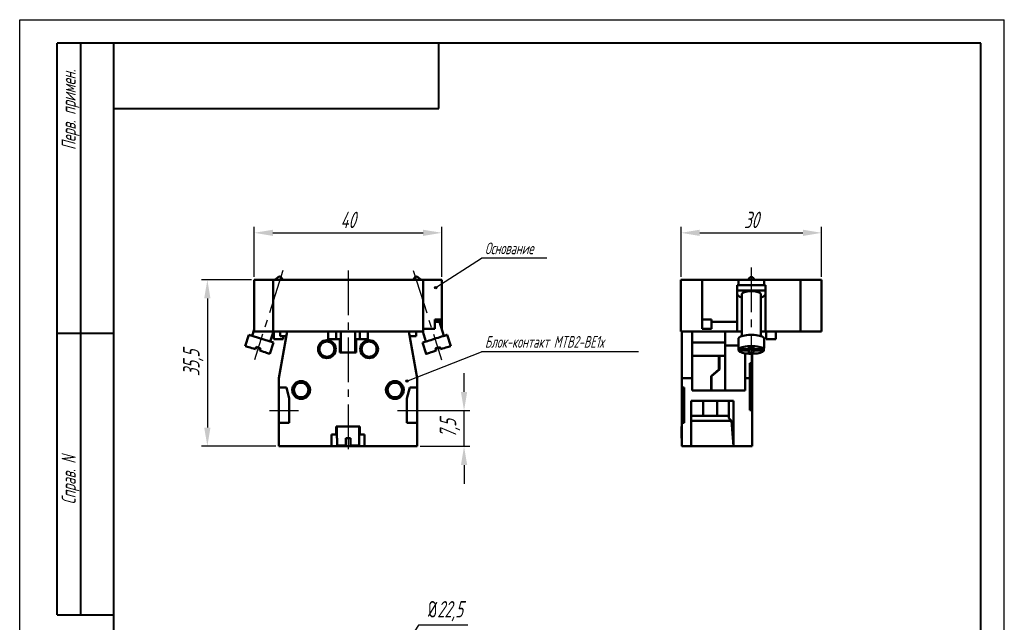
# Model space of a CAD drawing. Header units: millimetres. Extents: x 0 to 210, y 0 to 297.
# Tile 2 of 2: x 0 to 210, y 169 to 297. Entities that reach past the tile are written whole.
import ezdxf
from ezdxf.lldxf.tags import DXFTag

# ---------------------------------------------------------------- set-up
doc = ezdxf.new("R2010")
doc.units = ezdxf.units.MM
doc.linetypes.add('осевая2', pattern=[28.575, 19.05, -3.175, 3.175, -3.175])
for name, color, linetype, lineweight in [('axis', 1, 'осевая2', 25), ('help', 4, 'New Line1', 25), ('main', 5, 'Continuous', 50), ('РАЗМЕРЫ', 7, 'Continuous', 25), ('ФОРМАТ', 7, 'Continuous', 40)]:
    doc.layers.add(name, color=color, linetype=linetype, lineweight=lineweight)
doc.styles.add('GOST', font='GOST.shx', dxfattribs={"width": 0.8, "oblique": 15, "height": 3.5})
tags = doc.linetypes.add('New Line1', pattern=[0.8, 0.5, -0.3]).pattern_tags.tags
tags[6:7] = [DXFTag(74, 4), DXFTag(75, 0), DXFTag(340, '0'), DXFTag(46, 1.0), DXFTag(50, 0.0), DXFTag(44, 0.0), DXFTag(45, 0.0)]
tags[4:5] = [DXFTag(74, 4), DXFTag(75, 0), DXFTag(340, '0'), DXFTag(46, 1.0), DXFTag(50, 0.0), DXFTag(44, 0.0), DXFTag(45, 0.0)]
doc.dimstyles.new('ISO-25', dxfattribs={"dimtxt": 3.5, "dimasz": 4, "dimexe": 1.25, "dimexo": 0.625, "dimgap": 1, "dimtad": 1, "dimtoh": 1, "dimrnd": 0.5, "dimtxsty": 'GOST', "dimcen": 2.5, "dimclrd": 256, "dimclre": 256, "dimclrt": 256, "dimadec": 0, "dimazin": 2, "dimtfac": 1, "dimtmove": 0, "dimatfit": 1, "dimfxl": 0, "dimlwd": -1, "dimlwe": -1, "dimarcsym": 0})

# ---------------------------------------------------------------- blocks, each defined once
blk = doc.blocks.new('*D237')
at = {"layer": 'Defpoints', "color": 0}
for p in [(76.23, 154.33), (63.95, 135.48)]:
    blk.add_point(p, dxfattribs=at)
at = {"layer": 'РАЗМЕРЫ'}
for p, q in [((85.1, 167.96), (78.41, 157.68)), ((95.65, 167.96), (85.1, 167.96)), ((63.95, 135.48), (76.23, 154.33)), ((61.77, 132.13), (59.59, 128.77))]:
    blk.add_line(p, q, dxfattribs=at)
for points in [[(77.85, 158.05), (78.97, 157.32), (76.23, 154.33)], [(62.33, 131.76), (61.21, 132.49), (63.95, 135.48)]]:
    blk.add_solid(points, dxfattribs=at)
at = {"layer": 'РАЗМЕРЫ', "ltscale": 0.5, "insert": (90.88, 170.97), "char_height": 3.5, "attachment_point": 5, "style": 'GOST'}
blk.add_mtext('{\\Q0;%%c}22,5', dxfattribs=at)
blk = doc.blocks.new('*D240')
at = {"layer": 'Defpoints', "color": 0}
for p in [(90.09, 251.62), (50.09, 241.62), (90.09, 241.62)]:
    blk.add_point(p, dxfattribs=at)
at = {"layer": 'РАЗМЕРЫ'}
for p, q in [((50.09, 242.24), (50.09, 252.87)), ((90.09, 242.24), (90.09, 252.87)), ((54.09, 251.62), (86.09, 251.62))]:
    blk.add_line(p, q, dxfattribs=at)
for points in [[(54.09, 252.28), (54.09, 250.95), (50.09, 251.62)], [(86.09, 250.95), (86.09, 252.28), (90.09, 251.62)]]:
    blk.add_solid(points, dxfattribs=at)
at = {"layer": 'РАЗМЕРЫ', "ltscale": 0.5, "insert": (70.09, 254.37), "char_height": 3.5, "attachment_point": 5, "style": 'GOST'}
blk.add_mtext('40', dxfattribs=at)
blk = doc.blocks.new('*D243')
at = {"layer": 'Defpoints', "color": 0}
for p in [(50.09, 241.62), (40.09, 206.12), (55.34, 206.12)]:
    blk.add_point(p, dxfattribs=at)
at = {"layer": 'РАЗМЕРЫ'}
for p, q in [((49.47, 241.62), (38.84, 241.62)), ((40.09, 237.62), (40.09, 210.12)), ((54.72, 206.12), (38.84, 206.12))]:
    blk.add_line(p, q, dxfattribs=at)
for points in [[(40.76, 237.62), (39.42, 237.62), (40.09, 241.62)], [(39.42, 210.12), (40.76, 210.12), (40.09, 206.12)]]:
    blk.add_solid(points, dxfattribs=at)
at = {"layer": 'РАЗМЕРЫ', "ltscale": 0.5, "insert": (37.08, 223.87), "char_height": 3.5, "attachment_point": 5, "rotation": 90, "style": 'GOST'}
blk.add_mtext('35,5', dxfattribs=at)
blk = doc.blocks.new('*D246')
at = {"layer": 'Defpoints', "color": 0}
for p in [(171.11, 251.62), (141.11, 241.62), (171.11, 241.62)]:
    blk.add_point(p, dxfattribs=at)
at = {"layer": 'РАЗМЕРЫ'}
for p, q in [((141.11, 242.24), (141.11, 252.87)), ((171.11, 242.24), (171.11, 252.87)), ((145.11, 251.62), (167.11, 251.62))]:
    blk.add_line(p, q, dxfattribs=at)
for points in [[(145.11, 252.28), (145.11, 250.95), (141.11, 251.62)], [(167.11, 250.95), (167.11, 252.28), (171.11, 251.62)]]:
    blk.add_solid(points, dxfattribs=at)
at = {"layer": 'РАЗМЕРЫ', "ltscale": 0.5, "insert": (156.11, 254.37), "char_height": 3.5, "attachment_point": 5, "style": 'GOST'}
blk.add_mtext('30', dxfattribs=at)
blk = doc.blocks.new('*D249')
at = {"layer": 'Defpoints', "color": 0}
for p in [(84.84, 213.72), (94.84, 213.72), (84.84, 206.12)]:
    blk.add_point(p, dxfattribs=at)
at = {"layer": 'РАЗМЕРЫ'}
for p, q in [((94.84, 217.72), (94.84, 221.72)), ((85.47, 213.72), (96.09, 213.72)), ((94.84, 206.12), (94.84, 213.72)), ((85.47, 206.12), (96.09, 206.12)), ((94.84, 202.12), (94.84, 198.12))]:
    blk.add_line(p, q, dxfattribs=at)
for points in [[(94.17, 217.72), (95.51, 217.72), (94.84, 213.72)], [(95.51, 202.12), (94.17, 202.12), (94.84, 206.12)]]:
    blk.add_solid(points, dxfattribs=at)
at = {"layer": 'РАЗМЕРЫ', "ltscale": 0.5, "insert": (91.83, 209.92), "char_height": 3.5, "attachment_point": 5, "rotation": 90, "style": 'GOST'}
blk.add_mtext('7,5', dxfattribs=at)

msp = doc.modelspace()

# ---------------------------------------------------------------- hatches: boundary and pattern name
at = {"layer": 'help', "ltscale": 0.5}
h = msp.add_hatch(color=256, dxfattribs=at)
edge = h.paths.add_edge_path()
edge.add_arc((88.787, 239.951), 0.25, 0, 360)
h = msp.add_hatch(color=256, dxfattribs=at)
edge = h.paths.add_edge_path()
edge.add_arc((82.669, 220.016), 0.25, 0, 360)

# ---------------------------------------------------------------- linework, layer by layer
at = {"layer": 'axis', "ltscale": 0.5}
for p, q in [((56.193, 243.617), (50.141, 224.55)), ((70.091, 243.617), (70.091, 204.117)), ((83.989, 243.617), (90.041, 224.55)), ((156.107, 244.227), (156.107, 223.359)), ((53.341, 213.717), (59.541, 213.717)), ((80.641, 213.717), (86.841, 213.717))]:
    msp.add_line(p, q, dxfattribs=at)
at = {"layer": 'help', "color": 4, "linetype": 'ByBlock', "lineweight": 25}
for p, q in [((88.787, 239.951), (98.561, 246.196)), ((112.517, 246.196), (98.561, 246.196)), ((82.669, 220.016), (98.561, 226.261)), ((132.017, 226.261), (98.561, 226.261))]:
    msp.add_line(p, q, dxfattribs=at)
at = {"layer": 'help', "linetype": 'ByBlock', "ltscale": 0.5}
for centre in [(88.787, 239.951), (82.669, 220.016)]:
    msp.add_circle(centre, 0.25, dxfattribs=at)
at = {"layer": 'main'}
for p, q in [((50.091, 241.617), (54.091, 241.617)), ((50.091, 230.617), (50.091, 241.617)), ((54.091, 230.617), (54.091, 241.617)), ((86.091, 241.617), (54.091, 241.617)), ((86.091, 241.617), (86.091, 230.617)), ((86.091, 241.617), (90.091, 241.617)), ((90.091, 241.617), (90.091, 233.117)), ((141.107, 230.617), (141.107, 241.617)), ((141.107, 241.617), (145.607, 241.617)), ((145.607, 233.117), (145.607, 241.617)), ((153.357, 241.617), (145.607, 241.617)), ((153.357, 241.617), (153.357, 240.495)), ((158.857, 241.617), (153.357, 241.617)), ((166.607, 241.617), (158.857, 241.617)), ((158.857, 240.495), (158.857, 241.617)), ((166.607, 241.617), (166.607, 230.617)), ((166.607, 241.617), (171.107, 241.617)), ((171.107, 241.617), (171.107, 230.617)), ((153.107, 240.495), (153.107, 232.617)), ((153.107, 240.495), (159.107, 240.495)), ((159.107, 230.617), (159.107, 240.495)), ((159.107, 239.351), (153.107, 239.351)), ((154.107, 238.569), (154.107, 229.609)), ((158.107, 229.609), (158.107, 238.569)), ((88.591, 231.117), (88.591, 233.117)), ((89.591, 233.117), (88.591, 233.117)), ((90.091, 233.117), (89.591, 233.117)), ((90.091, 233.117), (90.091, 232.617)), ((146.107, 233.117), (145.607, 233.117)), ((145.607, 231.117), (145.607, 233.117)), ((147.607, 233.117), (146.107, 233.117)), ((147.607, 233.117), (147.607, 232.617)), ((50.091, 231.004), (49.659, 229.643)), ((88.591, 231.117), (86.091, 231.117)), ((88.591, 232.617), (90.091, 232.617)), ((90.523, 229.643), (89.579, 232.617)), ((89.591, 232.579), (89.591, 232.617)), ((90.091, 232.617), (90.091, 231.004)), ((147.607, 231.117), (145.607, 231.117)), ((152.607, 232.617), (147.607, 232.617)), ((147.607, 231.117), (147.607, 232.617)), ((153.107, 232.617), (152.607, 232.617)), ((153.107, 232.617), (153.107, 230.617)), ((48.944, 229.87), (48.188, 227.487)), ((54.091, 230.617), (50.091, 230.617)), ((53.471, 228.433), (54.165, 230.617)), ((84.791, 230.617), (54.091, 230.617)), ((54.291, 230.617), (54.291, 228.917)), ((56.291, 228.917), (54.291, 228.917)), ((55.341, 220.617), (57.091, 230.617)), ((55.591, 229.617), (55.591, 230.617)), ((55.591, 229.617), (56.916, 229.617)), ((56.291, 228.917), (56.291, 229.617)), ((65.841, 228.917), (65.841, 230.617)), ((65.841, 228.917), (68.341, 228.917)), ((67.591, 228.917), (67.591, 230.617)), ((68.341, 226.117), (68.341, 228.917)), ((68.341, 228.917), (68.591, 228.917)), ((68.591, 230.617), (68.591, 226.117)), ((71.591, 226.117), (71.591, 230.617)), ((71.591, 228.917), (71.841, 228.917)), ((71.841, 226.117), (71.841, 228.917)), ((71.841, 228.917), (74.341, 228.917)), ((72.591, 228.917), (72.591, 230.617)), ((74.341, 228.917), (74.341, 230.617)), ((84.841, 220.617), (83.091, 230.617)), ((84.591, 229.617), (83.266, 229.617)), ((84.591, 229.617), (84.591, 230.617)), ((86.091, 230.617), (84.791, 230.617)), ((86.017, 230.617), (86.711, 228.433)), ((91.994, 227.487), (91.238, 229.87)), ((142.407, 230.617), (141.107, 230.617)), ((141.307, 220.617), (141.307, 230.617)), ((142.407, 230.617), (153.107, 230.617)), ((143.507, 220.617), (143.507, 230.617)), ((150.507, 227.617), (150.507, 230.617)), ((154.107, 230.617), (153.107, 230.617)), ((153.357, 229.038), (153.357, 227.131)), ((159.107, 230.617), (158.107, 230.617)), ((158.857, 227.131), (158.857, 229.038)), ((159.607, 230.617), (159.107, 230.617)), ((159.307, 230.617), (159.307, 228.917)), ((161.307, 228.917), (159.307, 228.917)), ((166.607, 230.617), (159.607, 230.617)), ((161.307, 228.917), (161.307, 230.617)), ((171.107, 230.617), (166.607, 230.617)), ((50.332, 226.806), (50.483, 227.283)), ((50.567, 227.256), (50.332, 226.806)), ((51.285, 226.504), (51.353, 227.007)), ((51.437, 226.98), (51.285, 226.504)), ((53.43, 225.823), (54.186, 228.206)), ((85.996, 228.206), (86.752, 225.823)), ((88.897, 226.504), (88.745, 226.98)), ((88.829, 227.007), (88.895, 226.508)), ((89.85, 226.806), (89.614, 227.256)), ((89.698, 227.283), (89.85, 226.806)), ((150.507, 228.217), (143.507, 228.217)), ((150.507, 227.617), (150.507, 218.017)), ((150.507, 227.617), (153.357, 227.617)), ((153.402, 227.283), (153.402, 226.806)), ((153.402, 226.504), (153.402, 226.806)), ((154.441, 226.806), (153.402, 226.806)), ((154.107, 226.806), (154.107, 226.504)), ((155.311, 226.806), (154.441, 226.806)), ((154.441, 226.806), (154.441, 226.503)), ((155.312, 226.503), (155.365, 226.808)), ((155.606, 226.89), (155.679, 227.26)), ((156.607, 227.26), (155.607, 227.26)), ((155.607, 227.26), (155.607, 226.896)), ((155.819, 227.26), (155.607, 226.05)), ((155.607, 226.896), (155.678, 227.26)), ((155.755, 227.26), (155.607, 226.413)), ((156.395, 227.26), (156.607, 226.05)), ((156.607, 226.412), (156.458, 227.26)), ((156.535, 227.26), (156.607, 226.89)), ((156.535, 227.26), (156.607, 226.896)), ((156.607, 226.896), (156.607, 227.26)), ((156.849, 226.808), (156.903, 226.501)), ((157.844, 226.806), (156.902, 226.806)), ((158.811, 226.806), (157.844, 226.806)), ((157.844, 226.501), (157.844, 226.806)), ((158.107, 226.806), (158.107, 226.5)), ((158.809, 226.806), (158.809, 226.5)), ((158.811, 226.806), (158.811, 227.283)), ((158.811, 226.504), (158.811, 226.806)), ((68.341, 226.117), (71.841, 226.117)), ((143.507, 225.417), (149.199, 225.417)), ((149.199, 222.481), (149.199, 225.417)), ((149.199, 225.417), (149.299, 225.417)), ((149.299, 222.481), (149.299, 225.417)), ((149.299, 225.417), (150.507, 225.417)), ((153.402, 226.504), (154.107, 226.504)), ((154.107, 226.504), (154.441, 226.503)), ((154.441, 226.503), (155.312, 226.503)), ((154.807, 220.617), (154.807, 225.922)), ((155.607, 226.413), (155.607, 226.05)), ((155.607, 226.05), (156.607, 226.05)), ((156.307, 223.817), (156.307, 225.825)), ((156.607, 226.05), (156.607, 226.412)), ((156.903, 226.501), (157.844, 226.501)), ((157.844, 226.501), (158.107, 226.5)), ((158.107, 226.5), (158.809, 226.5)), ((149.299, 224.558), (149.199, 224.558)), ((156.307, 223.817), (155.807, 223.817)), ((155.807, 223.817), (155.807, 220.617)), ((156.307, 213.817), (156.307, 223.817)), ((55.341, 220.617), (55.341, 218.617)), ((84.841, 218.617), (84.841, 220.617)), ((141.307, 218.617), (141.307, 220.617)), ((143.507, 220.617), (141.307, 220.617)), ((143.507, 220.617), (143.507, 218.017)), ((149.199, 222.481), (147.528, 221.036)), ((147.528, 221.036), (147.528, 218.017)), ((147.628, 221.036), (149.299, 222.481)), ((147.628, 218.017), (147.628, 221.036)), ((149.199, 222.394), (149.199, 222.481)), ((155.807, 220.617), (154.807, 220.617)), ((154.807, 218.017), (154.807, 220.617)), ((155.807, 213.817), (155.807, 220.617)), ((56.941, 218.617), (55.341, 218.617)), ((55.341, 218.617), (55.341, 211.117)), ((57.541, 216.317), (56.941, 218.617)), ((82.641, 216.317), (83.241, 218.617)), ((83.241, 218.617), (84.841, 218.617)), ((84.841, 218.617), (84.841, 211.117)), ((141.807, 218.617), (141.307, 218.617)), ((141.307, 216.317), (141.307, 218.617)), ((141.807, 218.617), (141.807, 211.117)), ((147.628, 219.615), (147.528, 219.528)), ((57.541, 211.117), (57.541, 216.317)), ((82.641, 211.117), (82.641, 216.317)), ((141.807, 216.317), (141.307, 216.317)), ((141.307, 211.117), (141.307, 216.317)), ((143.507, 218.017), (154.807, 218.017)), ((152.307, 215.817), (143.307, 215.817)), ((143.307, 215.817), (143.307, 206.117)), ((145.857, 215.817), (145.857, 212.617)), ((148.857, 212.617), (148.857, 215.817)), ((151.307, 212.117), (151.307, 215.817)), ((152.307, 215.817), (152.307, 206.117)), ((143.307, 212.617), (151.307, 212.617)), ((151.89, 211.533), (151.307, 212.117)), ((156.307, 213.817), (155.807, 213.817)), ((156.307, 206.117), (156.307, 213.817)), ((55.341, 211.117), (57.541, 211.117)), ((55.341, 211.117), (55.341, 206.117)), ((67.591, 210.317), (67.591, 208.617)), ((69.405, 210.317), (67.591, 210.317)), ((67.691, 210.317), (67.691, 207.817)), ((70.777, 210.317), (69.405, 210.317)), ((72.591, 210.317), (70.777, 210.317)), ((72.491, 207.817), (72.491, 210.317)), ((72.591, 210.317), (72.591, 208.617)), ((84.841, 211.117), (82.641, 211.117)), ((84.841, 206.117), (84.841, 211.117)), ((141.207, 210.317), (141.207, 207.817)), ((141.307, 210.317), (141.207, 210.317)), ((141.307, 206.117), (141.307, 211.117)), ((141.807, 211.117), (141.307, 211.117)), ((151.89, 211.533), (143.307, 211.533)), ((152.307, 206.117), (151.89, 211.533)), ((67.591, 208.617), (66.591, 208.617)), ((66.591, 208.617), (66.591, 206.117)), ((67.691, 208.617), (67.591, 208.617)), ((72.591, 208.617), (72.491, 208.617)), ((73.591, 208.617), (72.591, 208.617)), ((73.591, 208.617), (73.591, 206.117)), ((55.341, 206.117), (66.591, 206.117)), ((66.591, 206.117), (67.949, 206.117)), ((67.744, 207.817), (67.691, 207.817)), ((67.744, 207.817), (67.744, 206.317)), ((67.744, 206.317), (69.591, 206.317)), ((69.591, 206.117), (67.949, 206.117)), ((69.591, 206.317), (69.591, 207.817)), ((70.591, 207.817), (69.591, 207.817)), ((69.591, 206.117), (70.591, 206.117)), ((70.591, 207.817), (70.591, 206.317)), ((70.591, 206.317), (72.438, 206.317)), ((72.233, 206.117), (70.591, 206.117)), ((72.233, 206.117), (73.591, 206.117)), ((72.491, 207.817), (72.438, 207.817)), ((72.438, 206.317), (72.438, 207.817)), ((73.591, 206.117), (84.841, 206.117)), ((141.259, 207.817), (141.207, 207.817)), ((141.259, 207.817), (141.259, 206.317)), ((141.259, 206.317), (141.307, 206.317)), ((141.307, 206.117), (143.307, 206.117)), ((143.307, 206.117), (152.307, 206.117)), ((152.307, 206.117), (156.307, 206.117))]:
    msp.add_line(p, q, dxfattribs=at)
at = {"layer": 'main', "ltscale": 0.5}
for p, q in [((48.944, 229.87), (54.186, 228.206)), ((50.483, 227.283), (51.437, 226.98))]:
    msp.add_line(p, q, dxfattribs=at)
at = {"layer": 'main', "flags": 128}
for points in [[(158.107, 238.569), (158.105, 238.596), (158.056, 238.704), (157.946, 238.807), (157.776, 238.902), (157.552, 238.987), (157.282, 239.058), (156.974, 239.114), (156.639, 239.152), (156.286, 239.172), (155.927, 239.172), (155.575, 239.152), (155.239, 239.114), (154.931, 239.058), (154.661, 238.987), (154.437, 238.902), (154.268, 238.807), (154.157, 238.704), (154.109, 238.596), (154.107, 238.569)], [(91.238, 229.87), (91.23, 229.867), (91.169, 229.848), (91.048, 229.809), (90.87, 229.753), (90.639, 229.68), (90.361, 229.591), (90.042, 229.49), (89.689, 229.378), (89.311, 229.258), (88.917, 229.133), (88.516, 229.006), (88.118, 228.879), (87.731, 228.756), (87.365, 228.64), (87.028, 228.533), (86.728, 228.438), (86.473, 228.357), (86.268, 228.292), (86.118, 228.244), (86.026, 228.215), (85.996, 228.206), (85.996, 228.206)], [(158.857, 229.038), (158.838, 229.133), (158.758, 229.258), (158.616, 229.378), (158.415, 229.49), (158.16, 229.591), (157.856, 229.68), (157.512, 229.753), (157.135, 229.809), (156.733, 229.848), (156.317, 229.867), (155.896, 229.867), (155.48, 229.848), (155.079, 229.809), (154.701, 229.753), (154.357, 229.68), (154.054, 229.591), (153.798, 229.49), (153.597, 229.378), (153.455, 229.258), (153.375, 229.133), (153.357, 229.038)], [(50.332, 226.806), (49.942, 226.93), (49.572, 227.047), (49.232, 227.155), (48.929, 227.252), (48.671, 227.334), (48.463, 227.399), (48.311, 227.448), (48.219, 227.477), (48.188, 227.487)], [(88.745, 226.98), (88.864, 227.018), (88.983, 227.055), (89.102, 227.093), (89.222, 227.131), (89.342, 227.169), (89.461, 227.207), (89.58, 227.245), (89.698, 227.283)], [(91.994, 227.487), (91.963, 227.477), (91.871, 227.448), (91.719, 227.399), (91.511, 227.334), (91.253, 227.252), (90.95, 227.155), (90.61, 227.047), (90.24, 226.93), (89.85, 226.806)], [(158.811, 226.806), (158.702, 226.93), (158.531, 227.047), (158.303, 227.155), (158.023, 227.252), (157.697, 227.334), (157.334, 227.399), (156.941, 227.448), (156.529, 227.477), (156.107, 227.487), (155.684, 227.477), (155.272, 227.448), (154.879, 227.399), (154.516, 227.334), (154.19, 227.252), (153.91, 227.155), (153.682, 227.047), (153.511, 226.93), (153.402, 226.806)], [(53.43, 225.823), (53.399, 225.833), (53.306, 225.862), (53.154, 225.91), (52.947, 225.976), (52.688, 226.058), (52.386, 226.154), (52.045, 226.262), (51.676, 226.38), (51.285, 226.504)], [(88.897, 226.504), (88.507, 226.38), (88.138, 226.263), (87.798, 226.155), (87.495, 226.059), (87.237, 225.977), (87.029, 225.911), (86.877, 225.862), (86.784, 225.833), (86.752, 225.823), (86.752, 225.823)], [(153.402, 226.504), (153.511, 226.38), (153.681, 226.263), (153.909, 226.155), (154.188, 226.059), (154.513, 225.977), (154.876, 225.911), (155.268, 225.862), (155.68, 225.833), (156.101, 225.823), (156.523, 225.832), (156.935, 225.861), (157.328, 225.909), (157.691, 225.975), (158.017, 226.056), (158.298, 226.152), (158.527, 226.26), (158.699, 226.377), (158.809, 226.5)]]:
    msp.add_lwpolyline(points, dxfattribs=at)
at = {"layer": 'main'}
for centre, radius in [((65.591, 226.817), 1.9), ((65.591, 226.817), 1.8), ((65.591, 226.817), 1.6), ((74.591, 226.817), 1.9), ((74.591, 226.817), 1.8), ((74.591, 226.817), 1.6), ((60.091, 218.117), 1.9), ((60.091, 218.117), 1.75), ((60.091, 218.117), 1.55), ((80.091, 218.117), 1.9), ((80.091, 218.117), 1.75), ((80.091, 218.117), 1.55)]:
    msp.add_circle(centre, radius, dxfattribs=at)
for centre, radius, start, end in [((153.633, 227.131), 0.275, 146.68964, 213.31036), ((158.58, 227.131), 0.276, 326.00769, 33.26933)]:
    msp.add_arc(centre, radius, start, end, dxfattribs=at)
for centre, major_axis, ratio, start_param, end_param in [((156.107, 238.569), (3, 0), 0.3174603, 3.1415927, 3.9826613), ((156.107, 238.569), (3, 0), 0.3174603, 5.4421166, 6.2831853), ((155.302, 226.898), (0.305, -0.003), 0.3024138, 4.7455842, 6.2862223), ((156.911, 226.898), (0.305, 0.003), 0.3024138, 3.1385557, 4.6791938), ((155.302, 226.41), (0.305, 0.003), 0.3023912, 6.2801565, 7.8182913), ((156.911, 226.409), (0.305, -0.003), 0.3024366, 1.6014966, 3.1446377)]:
    msp.add_ellipse(centre, major_axis=major_axis, ratio=ratio, start_param=start_param, end_param=end_param, dxfattribs=at)
for points, knots in [([(56.111, 241.617), (56.007, 241.87), (55.69, 242.641), (54.943, 242.028), (54.441, 241.617)], [0, 0, 0, 0, 0.3286994, 1, 1, 1, 1]), ([(85.741, 241.617), (85.239, 242.028), (84.492, 242.641), (84.175, 241.87), (84.071, 241.617)], [0, 0, 0, 0, 0.6713006, 1, 1, 1, 1]), ([(156.855, 241.617), (156.606, 241.922), (156.107, 242.532), (155.607, 241.922), (155.358, 241.617)], [0, 0, 0, 0, 0.4999997, 1, 1, 1, 1]), ([(67.949, 206.117), (67.925, 206.119), (67.878, 206.123), (67.816, 206.159), (67.769, 206.212), (67.747, 206.268), (67.744, 206.303), (67.744, 206.317)], [0, 0, 0, 0, 0.22156756, 0.44324484, 0.66175955, 0.87514563, 1, 1, 1, 1]), ([(69.591, 206.317), (69.591, 206.294), (69.591, 206.25), (69.591, 206.191), (69.591, 206.146), (69.591, 206.12), (69.591, 206.118), (69.591, 206.117)], [0, 0, 0, 0, 0.2084959, 0.4169231, 0.6272658, 0.8420526, 1, 1, 1, 1]), ([(70.591, 206.117), (70.591, 206.119), (70.591, 206.123), (70.591, 206.159), (70.591, 206.212), (70.591, 206.268), (70.591, 206.303), (70.591, 206.317)], [0, 0, 0, 0, 0.22156756, 0.44324484, 0.66175955, 0.87514563, 1, 1, 1, 1]), ([(72.438, 206.317), (72.436, 206.294), (72.432, 206.25), (72.398, 206.191), (72.347, 206.146), (72.29, 206.12), (72.25, 206.118), (72.233, 206.117)], [0, 0, 0, 0, 0.2084949, 0.4169211, 0.6272671, 0.8420475, 1, 1, 1, 1]), ([(141.307, 206.193), (141.3, 206.2), (141.278, 206.223), (141.263, 206.268), (141.26, 206.303), (141.259, 206.317)], [0, 0, 0, 0, 0.2085479, 0.7078521, 1, 1, 1, 1])]:
    msp.add_open_spline(points, degree=3, knots=knots, dxfattribs=at)
at = {"layer": 'ФОРМАТ', "lineweight": 25}
for p, q in [((0.065, 0.045), (0.065, 297.045)), ((0.065, 297.045), (210.065, 297.045)), ((210.065, 0.045), (210.065, 297.045))]:
    msp.add_line(p, q, dxfattribs=at)
at = {"layer": 'ФОРМАТ'}
for p, q in [((8.065, 170.198), (8.065, 292.045)), ((205.065, 292.045), (8.065, 292.045)), ((20.065, 292.045), (20.065, 5.045)), ((89.428, 278.146), (89.428, 292.045)), ((205.065, 5.045), (205.065, 292.045)), ((13.065, 291.837), (13.065, 170.198)), ((20.065, 278.146), (89.428, 278.146)), ((8.065, 230.198), (20.065, 230.198)), ((8.065, 170.198), (20.065, 170.198))]:
    msp.add_line(p, q, dxfattribs=at)

# ---------------------------------------------------------------- texts
at = {"layer": 'help', "style": 'GOST', "oblique": 15, "width": 0.8}
for s, p in [('Основание', (99.284, 247.054)), ('Блок-контакт MTB2-BE1х', (99.284, 227.119))]:
    msp.add_text(s, height=2.5, dxfattribs=at).set_placement(p)
at = {"layer": 'ФОРМАТ', "lineweight": 25, "style": 'GOST', "oblique": 15, "width": 0.8}
msp.add_text('       Справ. N                                                     Перв. примен.', height=3, rotation=90, dxfattribs=at).set_placement((12.006, 185.125))

# ---------------------------------------------------------------- dimensions: what is measured, and where the dimension line sits
at = {"layer": 'РАЗМЕРЫ'}
for base, p1, p2, picture, middle in [((90.091, 251.617), (50.091, 241.617), (90.091, 241.617), '*D240', (70.091, 254.367)), ((171.107, 251.617), (141.107, 241.617), (171.107, 241.617), '*D246', (156.107, 254.367))]:
    dim = msp.add_linear_dim(base=base, p1=p1, p2=p2, dimstyle='ISO-25', override={"dimlfac": 1, "dimtxsty": 'GOST', "dimsah": 1, "dimtolj": 0}, dxfattribs=at)
    dim.commit()
    dim.dimension.update_dxf_attribs({"geometry": picture, "text_midpoint": middle})
for base, p1, p2, picture, middle in [((40.091, 206.117), (50.091, 241.617), (55.341, 206.117), '*D243', (37.078, 223.867)), ((94.841, 213.717), (84.841, 206.117), (84.841, 213.717), '*D249', (91.828, 209.917))]:
    dim = msp.add_linear_dim(base=base, p1=p1, p2=p2, angle=90, dimstyle='ISO-25', override={"dimlfac": 1, "dimtxsty": 'GOST', "dimsah": 1, "dimtolj": 0}, dxfattribs=at)
    dim.commit()
    dim.dimension.update_dxf_attribs({"geometry": picture, "text_midpoint": middle})
dim = msp.add_diameter_dim_2p(p1=(63.952, 135.478), p2=(76.23, 154.333), text='{\\Q0;%%c}22,5', dimstyle='ISO-25', override={"dimlfac": 1, "dimtxsty": 'GOST', "dimsah": 1, "dimse1": 1, "dimse2": 1, "dimtmove": 1, "dimtolj": 0}, dxfattribs=at)
dim.commit()
dim.dimension.update_dxf_attribs({"geometry": '*D237', "text_midpoint": (85.102, 167.957), "dimtype": 163})

doc.saveas('drawing.dxf')
